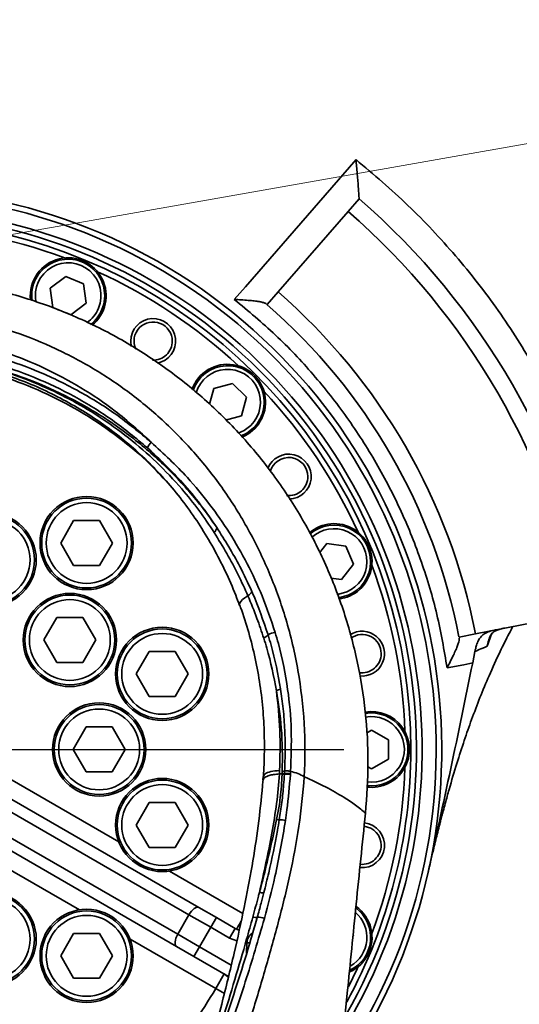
# Model space of a CAD drawing. Header units: millimetres. Extents: x -8713 to 3261, y -18743 to -8704.
# Tile 76 of 133: x -4040 to -3951, y -11434 to -11258. Entities that reach past the tile are written whole.
import ezdxf

# ---------------------------------------------------------------- set-up
doc = ezdxf.new("R2010")
doc.units = ezdxf.units.MM
doc.header["$LTSCALE"] = 10
doc.header["$PDSIZE"] = -1
doc.linetypes.add('CENTER', pattern=[50.8, 31.75, -6.35, 6.35, -6.35])
doc.layers.get('Defpoints').update_dxf_attribs({"true_color": 0x5e5e5e})
doc.layers.add('2细线层', color=4, linetype='Continuous', lineweight=13)
doc.layers.add('中心线层', color=1, linetype='CENTER')
doc.layers.add('细实线层', color=7, linetype='Continuous')
doc.dimstyles.new('ISO-25', dxfattribs={"dimscale": 20, "dimtxt": 4, "dimasz": 3.05, "dimexe": 3, "dimexo": 0.625, "dimtad": 1, "dimdec": 0, "dimtxsty": 'Standard', "dimcen": 2.5, "dimclrd": 1, "dimclre": 1, "dimclrt": 4, "dimadec": 1, "dimazin": 2, "dimtfac": 1, "dimtdec": 0, "dimtmove": 0, "dimatfit": 0, "dimfxl": 1, "dimarcsym": 0})

# ---------------------------------------------------------------- blocks, each defined once
blk = doc.blocks.new('*U221')
at = {"color": 0, "linetype": 'CENTER', "transparency": 16777216}
for p, q in [((0, 3.6), (0, 18.12)), ((-80.66, 0), (-3.6, 0)), ((3.6, 0), (82.56, 0)), ((0, -18.12), (0, -3.6))]:
    blk.add_line(p, q, dxfattribs=at)
at = {"color": 0, "linetype": 'Continuous', "transparency": 16777216}
for p, q in [((0, -1.8), (0, 1.8)), ((-1.8, 0), (1.8, 0))]:
    blk.add_line(p, q, dxfattribs=at)
blk = doc.blocks.new('*D240')
at = {"color": 1, "lineweight": -2, "transparency": 16777216}
for p, q in [((-4424.41, -11055.36), (-4424.41, -10813.86)), ((-3974.7, -11116.36), (-4484.41, -11116.36)), ((-4424.41, -11218.36), (-4424.41, -11116.36)), ((-4064.2, -11218.36), (-4484.41, -11218.36)), ((-4424.41, -11279.36), (-4424.41, -11340.36))]:
    blk.add_line(p, q, dxfattribs=at)
at = {"color": 1, "lineweight": 20, "transparency": 16777216}
for points in [[(-4434.57, -11055.36), (-4414.24, -11055.36), (-4424.41, -11116.36)], [(-4434.57, -11279.36), (-4414.24, -11279.36), (-4424.41, -11218.36)]]:
    blk.add_solid(points, dxfattribs=at)
at = {"layer": 'Defpoints', "color": 0, "lineweight": 20, "transparency": 16777216}
for p in [(-4424.41, -11116.36), (-3962.2, -11116.36), (-4051.7, -11218.36)]:
    blk.add_point(p, dxfattribs=at)
at = {"color": 4, "transparency": 16777216, "insert": (-4477.35, -10904.11), "char_height": 80, "attachment_point": 5, "rotation": 90}
blk.add_mtext('{\\fSimHei|b0|i0|c134|p49;102}', dxfattribs=at)
blk = doc.blocks.new('*D241')
at = {"color": 1, "lineweight": -2, "transparency": 16777216}
for p, q in [((-4065.11, -11263.62), (-4065.11, -10988.49)), ((-3154.11, -11150.51), (-3154.11, -10988.49)), ((-4004.11, -11048.49), (-3215.11, -11048.49))]:
    blk.add_line(p, q, dxfattribs=at)
at = {"color": 1, "lineweight": 20, "transparency": 16777216}
for points in [[(-4004.11, -11038.33), (-4004.11, -11058.66), (-4065.11, -11048.49)], [(-3215.11, -11038.33), (-3215.11, -11058.66), (-3154.11, -11048.49)]]:
    blk.add_solid(points, dxfattribs=at)
at = {"layer": 'Defpoints', "color": 0, "lineweight": 20, "transparency": 16777216}
for p in [(-3154.11, -11048.49), (-3154.11, -11163.01), (-4065.11, -11276.12)]:
    blk.add_point(p, dxfattribs=at)
at = {"color": 4, "transparency": 16777216, "insert": (-3609.61, -10995.99), "char_height": 80, "attachment_point": 5}
blk.add_mtext('{\\fSimHei|b0|i0|c134|p49;911}', dxfattribs=at)
blk = doc.blocks.new('*D246')
at = {"color": 1, "lineweight": -2, "transparency": 16777216}
for p, q in [((-4077.61, -10461.64), (-6177.95, -10461.64)), ((-6117.95, -12597.36), (-6117.95, -10522.64)), ((-4037.61, -12658.36), (-6177.95, -12658.36))]:
    blk.add_line(p, q, dxfattribs=at)
at = {"color": 1, "lineweight": 20, "transparency": 16777216}
for points in [[(-6128.12, -10522.64), (-6107.78, -10522.64), (-6117.95, -10461.64)], [(-6128.12, -12597.36), (-6107.78, -12597.36), (-6117.95, -12658.36)]]:
    blk.add_solid(points, dxfattribs=at)
at = {"layer": 'Defpoints', "color": 0, "lineweight": 20, "transparency": 16777216}
for p in [(-6117.95, -10461.64), (-4065.11, -10461.64), (-4025.11, -12658.36)]:
    blk.add_point(p, dxfattribs=at)
at = {"color": 4, "transparency": 16777216, "insert": (-6170.45, -11560), "char_height": 80, "attachment_point": 5, "rotation": 90}
blk.add_mtext('{\\fSimHei|b0|i0|c134|p49;2197}', dxfattribs=at)
blk = doc.blocks.new('*D248')
at = {"layer": 'Defpoints', "color": 0, "lineweight": 20, "transparency": 16777216}
for p in [(-4093.15, -11218.36), (-3002.37, -11218.36), (-3897.69, -11358.84), (-3704.6, -11510.99), (-3739.5, -12256)]:
    blk.add_point(p, dxfattribs=at)
at = {"layer": '中心线层', "color": 1, "lineweight": -2, "transparency": 16777216}
blk.add_arc((-3922.46, -11218.36), 364.82, 289.5913, 350.4087, dxfattribs=at)
at = {"layer": '中心线层', "color": 1, "lineweight": 20, "transparency": 16777216}
for points in [[(-3572.87, -11278.3), (-3552.61, -11280), (-3557.64, -11218.36)], [(-3797.53, -11571.89), (-3802.73, -11552.23), (-3859.11, -11577.64)]]:
    blk.add_solid(points, dxfattribs=at)
at = {"layer": '中心线层', "color": 4, "lineweight": 20, "transparency": 16777216, "insert": (-3683.55, -11418.83), "char_height": 80, "attachment_point": 5, "rotation": 50}
blk.add_mtext('80°', dxfattribs=at)
blk = doc.blocks.new('*D249')
at = {"layer": 'Defpoints', "color": 0, "linetype": 'ByBlock', "lineweight": 20, "transparency": 16777216}
for p in [(-4065.11, -11300.72), (-4065.11, -12080.72), (-4065.11, -12168.36), (-3637, -12296.53), (-3798.33, -12901.32)]:
    blk.add_point(p, dxfattribs=at)
at = {"layer": '中心线层', "color": 1, "linetype": 'ByBlock', "lineweight": -2, "transparency": 16777216}
blk.add_arc((-4065.11, -12168.36), 446.88, 297.8271, 82.1729, dxfattribs=at)
at = {"layer": '中心线层', "color": 1, "linetype": 'ByBlock', "lineweight": 20, "transparency": 16777216}
for points in [[(-4004.94, -11735.79), (-4003.55, -11715.51), (-4065.11, -11721.49)], [(-3852.38, -12572.86), (-3860.62, -12554.27), (-3912.27, -12588.29)]]:
    blk.add_solid(points, dxfattribs=at)
at = {"layer": '中心线层', "color": 4, "linetype": 'ByBlock', "lineweight": 20, "transparency": 16777216, "insert": (-3572.87, -12081.57), "char_height": 80, "attachment_point": 5, "rotation": 280}
blk.add_mtext('160°', dxfattribs=at)
blk = doc.blocks.new('10')
at = {"color": 4}
for centre, radius, start, end in [((0, 0), 1706.72, 290, 188), ((-772.41, -108.56), 926.72, 28.56954, 67.43046)]:
    blk.add_arc(centre, radius, start, end, dxfattribs=at)

msp = doc.modelspace()

# ---------------------------------------------------------------- linework, layer by layer
at = {"layer": '中心线层', "color": 2, "linetype": 'CENTER', "lineweight": 20}
msp.add_line((-4065.11, -11300.72), (-3897.69, -11271.2), dxfattribs=at)
at = {"layer": '细实线层', "linetype": 'Continuous', "lineweight": 35}
for p, q in [((-4000.07, -11305.93), (-3980.37, -11283.27)), ((-3981.79, -11292.51), (-3979.82, -11290.25)), ((-3994.25, -11306.85), (-3981.79, -11292.51)), ((-4034.82, -11306.2), (-4032.07, -11304.09)), ((-4032.07, -11304.09), (-4028.87, -11305.41)), ((-4034.37, -11309.63), (-4034.82, -11306.2)), ((-4028.87, -11305.41), (-4028.42, -11308.85)), ((-4002.04, -11308.19), (-4000.07, -11305.93)), ((-3996.22, -11309.12), (-3994.25, -11306.85)), ((-4031.17, -11310.96), (-4034.37, -11309.63)), ((-4028.42, -11308.85), (-4031.17, -11310.96)), ((-4020.49, -11315.61), (-4020.38, -11316.56)), ((-4005.68, -11324.04), (-4002.34, -11323.14)), ((-4002.34, -11323.14), (-3999.89, -11325.59)), ((-4006.44, -11326.86), (-4005.68, -11324.04)), ((-3999.89, -11325.59), (-4000.78, -11328.94)), ((-4000.78, -11328.94), (-4003.61, -11329.7)), ((-4032.96, -11351.59), (-4030.65, -11347.59)), ((-4030.65, -11347.59), (-4026.03, -11347.59)), ((-4026.03, -11347.59), (-4023.72, -11351.59)), ((-4030.65, -11355.59), (-4032.96, -11351.59)), ((-4023.72, -11351.59), (-4026.03, -11355.59)), ((-3986.87, -11353.34), (-3985.59, -11351.68)), ((-3985.59, -11351.68), (-3982.16, -11352.13)), ((-3982.16, -11352.13), (-3980.83, -11355.33)), ((-3980.83, -11355.33), (-3982.94, -11358.08)), ((-4026.03, -11355.59), (-4030.65, -11355.59)), ((-3982.94, -11358.08), (-3984.87, -11357.82)), ((-3940.44, -11364.13), (-3959.09, -11367.76)), ((-4035.95, -11368.86), (-4033.64, -11364.86)), ((-4033.64, -11364.86), (-4029.02, -11364.86)), ((-4029.02, -11364.86), (-4026.71, -11368.86)), ((-3959.09, -11367.76), (-3962.03, -11368.33)), ((-3956.18, -11367.64), (-3957, -11369.97)), ((-4033.64, -11372.86), (-4035.95, -11368.86)), ((-4026.71, -11368.86), (-4029.02, -11372.86)), ((-3956.55, -11368.41), (-3956.45, -11368.2)), ((-4019.5, -11374.9), (-4017.19, -11370.9)), ((-4017.19, -11370.9), (-4012.57, -11370.9)), ((-4012.57, -11370.9), (-4010.26, -11374.9)), ((-3959.19, -11370.92), (-3959.6, -11372.95)), ((-4029.02, -11372.86), (-4033.64, -11372.86)), ((-3959.6, -11372.95), (-3961.2, -11373.26)), ((-3961.2, -11373.26), (-3964.15, -11373.83)), ((-4017.19, -11378.9), (-4019.5, -11374.9)), ((-4010.26, -11374.9), (-4012.57, -11378.9)), ((-4012.57, -11378.9), (-4017.19, -11378.9)), ((-4030.72, -11388.36), (-4028.42, -11384.36)), ((-4028.42, -11384.36), (-4023.8, -11384.36)), ((-4023.8, -11384.36), (-4021.49, -11388.36)), ((-3978.52, -11385.43), (-3977.61, -11384.9)), ((-3977.61, -11384.9), (-3974.61, -11386.63)), ((-3974.61, -11386.63), (-3974.61, -11390.09)), ((-4028.42, -11392.36), (-4030.72, -11388.36)), ((-4021.49, -11388.36), (-4023.8, -11392.36)), ((-3974.61, -11390.09), (-3977.61, -11391.83)), ((-4046.14, -11391.23), (-4022.62, -11404.81)), ((-3993.5, -11392.26), (-3993.09, -11392.2)), ((-3993.09, -11392.2), (-3993.11, -11392.65)), ((-3992.02, -11392.26), (-3992.05, -11392.71)), ((-3977.61, -11391.83), (-3978.27, -11391.44)), ((-4047.64, -11393.83), (-4008.34, -11416.52)), ((-4023.8, -11392.36), (-4028.42, -11392.36)), ((-3996.89, -11393.17), (-3996.94, -11393.8)), ((-3994.02, -11392.73), (-3993.51, -11392.69)), ((-3993.51, -11392.69), (-3993.11, -11392.65)), ((-3993.11, -11392.65), (-3993.12, -11392.76)), ((-3992.05, -11392.71), (-3992.06, -11392.82)), ((-3989.61, -11393.21), (-3989.61, -11393.21)), ((-4010.11, -11417.8), (-4049.41, -11395.11)), ((-3977.61, -11394.86), (-3978.46, -11394.81)), ((-4051.41, -11398.58), (-4012.11, -11421.27)), ((-4019.5, -11401.82), (-4017.19, -11397.82)), ((-4017.19, -11397.82), (-4012.57, -11397.82)), ((-4012.57, -11397.82), (-4010.26, -11401.82)), ((-4012.34, -11423.45), (-4051.64, -11400.76)), ((-4017.19, -11405.82), (-4019.5, -11401.82)), ((-4010.26, -11401.82), (-4012.57, -11405.82)), ((-4029.62, -11416.93), (-4053.14, -11403.36)), ((-4012.57, -11405.82), (-4017.19, -11405.82)), ((-4013.59, -11410.02), (-4000.52, -11417.57)), ((-4008.34, -11416.52), (-4005.24, -11418.31)), ((-4012.11, -11421.27), (-4010.11, -11417.8)), ((-4006.24, -11420.04), (-4010.11, -11417.8)), ((-4006.24, -11420.04), (-4005.24, -11418.31)), ((-4005.24, -11418.31), (-4001.87, -11420.25)), ((-3997.96, -11418.27), (-3998.16, -11418.95)), ((-4006.24, -11420.04), (-4008.24, -11423.5)), ((-4002.87, -11421.98), (-4006.24, -11420.04)), ((-4002.87, -11421.98), (-4001.87, -11420.25)), ((-4032.96, -11425.13), (-4030.65, -11421.13)), ((-4030.65, -11421.13), (-4026.03, -11421.13)), ((-4026.03, -11421.13), (-4023.72, -11425.13)), ((-4012.11, -11421.27), (-4008.24, -11423.5)), ((-4001.6, -11422.46), (-4002.87, -11421.98)), ((-3980.83, -11421.4), (-3980.9, -11421.57)), ((-4005.33, -11430.96), (-4020.59, -11422.15)), ((-4009.24, -11425.24), (-4012.34, -11423.45)), ((-4008.24, -11423.5), (-4009.24, -11425.24)), ((-4008.24, -11423.5), (-4002.59, -11426.76)), ((-3999.88, -11424.68), (-3999.8, -11422.81)), ((-3999.8, -11422.81), (-3999.28, -11422.83)), ((-4030.65, -11429.13), (-4032.96, -11425.13)), ((-4023.72, -11425.13), (-4026.03, -11429.13)), ((-4003.08, -11428.79), (-4009.24, -11425.24)), ((-4026.03, -11429.13), (-4030.65, -11429.13)), ((-4003.83, -11428.36), (-4005.33, -11430.96)), ((-4005.33, -11430.96), (-4003.79, -11431.83)), ((-3982.77, -11440.52), (-3981.92, -11431.77))]:
    msp.add_line(p, q, dxfattribs=at)
at = {"layer": '细实线层', "linetype": 'Continuous', "lineweight": 35, "flags": 128}
for points in [[(-4001.35, -11332.03), (-4000.26, -11331.53), (-3999.1, -11330.63)], [(-3998.64, -11331.09), (-3999.82, -11332.02), (-4000.8, -11332.52)], [(-3983.78, -11360.71), (-3983.44, -11360.67), (-3982.03, -11360.28)], [(-4001.08, -11362.62), (-4001.1, -11362.53), (-4001.05, -11362.28), (-4000.87, -11361.99), (-4000.57, -11361.67), (-4000.15, -11361.33), (-3999.62, -11360.98)], [(-3981.78, -11360.88), (-3983.23, -11361.29), (-3983.54, -11361.34)], [(-4010.11, -11417.8), (-4009.9, -11417.47), (-4009.67, -11417.17), (-4009.43, -11416.92), (-4009.18, -11416.71), (-4008.94, -11416.56), (-4008.71, -11416.48), (-4008.51, -11416.46), (-4008.34, -11416.52)], [(-4012.11, -11421.27), (-4012.29, -11421.61), (-4012.44, -11421.96), (-4012.54, -11422.31), (-4012.59, -11422.62), (-4012.6, -11422.91), (-4012.56, -11423.14), (-4012.47, -11423.33), (-4012.34, -11423.45)], [(-3980, -11427.08), (-3980.16, -11427.44), (-3981.72, -11430.65)], [(-4003.83, -11428.36), (-4003.43, -11428.66), (-4003.13, -11429)]]:
    msp.add_lwpolyline(points, dxfattribs=at)
at = {"layer": '细实线层', "linetype": 'Continuous', "lineweight": 35}
for centre, radius in [((-4028.34, -11351.59), 8.3), ((-4028.34, -11351.59), 8), ((-4028.34, -11351.59), 7.2), ((-4045.61, -11354.59), 8.3), ((-4045.61, -11354.59), 8), ((-4045.61, -11354.59), 7.2), ((-4031.33, -11368.86), 8.3), ((-4031.33, -11368.86), 8), ((-4031.33, -11368.86), 7.2), ((-4014.88, -11374.9), 8.3), ((-4014.88, -11374.9), 8), ((-4014.88, -11374.9), 7.2), ((-4026.11, -11388.36), 8.3), ((-4026.11, -11388.36), 8), ((-4026.11, -11388.36), 7.2), ((-4014.88, -11401.82), 8.3), ((-4014.88, -11401.82), 8), ((-4014.88, -11401.82), 7.2), ((-4045.61, -11422.14), 8.3), ((-4045.61, -11422.14), 8), ((-4045.61, -11422.14), 7.2), ((-4028.34, -11425.13), 8.3), ((-4028.34, -11425.13), 8), ((-4028.34, -11425.13), 7.2)]:
    msp.add_circle(centre, radius, dxfattribs=at)
for centre, radius, start, end in [((-4065.11, -11388.36), 100, 325.0709, 214.9977), ((-4065.11, -11388.36), 99, 325.9888, 213.8986), ((-4065.11, -11388.36), 130, 11, 49), ((-4065.11, -11388.36), 96.5, 329.0153, 210.9889), ((-4065.11, -11388.36), 95.5, 330.2852, 209.7729), ((-4065.11, -11388.36), 94.5, 0, 208.3555), ((-4065.11, -11388.36), 127, 11, 49), ((-4065.11, -11388.36), 93.5, 69.4589, 88.0411), ((-4031.62, -11307.52), 6.75, 103.4887, 186.3432), ((-4031.62, -11307.52), 6.5, 337.5, 187.8974), ((-4031.62, -11307.52), 6.75, 308.7902, 103.4887), ((-4031.62, -11307.52), 5.85, 337.5, 191.4275), ((-4065.11, -11388.36), 93.5, 46.9589, 65.5411), ((-4065.11, -11388.36), 108, 11, 49), ((-4031.62, -11307.52), 5.85, 304.765, 337.5), ((-4065.11, -11388.36), 105, 11, 49), ((-4031.62, -11307.52), 6.5, 307.6477, 337.5), ((-4016.49, -11315.61), 4, 280.203, 180), ((-4016.49, -11315.61), 3.4, 0, 204.759), ((-4016.49, -11315.61), 3.4, 267.9624, 0), ((-4003.23, -11326.49), 6.75, 80.9887, 160.5396), ((-4003.23, -11326.49), 6.5, 315, 161.5176), ((-4003.23, -11326.49), 6.75, 292.4482, 80.9887), ((-4003.23, -11326.49), 5.85, 315, 163.6467), ((-4065.11, -11388.36), 93.5, 24.4589, 43.0411), ((-4015.05, -11335.6), 2.65, 132.1613, 158.4192), ((-3992.35, -11339.75), 4, 270.978, 158.9207), ((-3992.35, -11339.75), 3.4, 0, 164.9729), ((-3992.35, -11339.75), 3.4, 263.6327, 0), ((-3984.27, -11354.88), 6.75, 58.4887, 131.2011), ((-3984.27, -11354.88), 6.5, 292.5, 131.4616), ((-4006.67, -11348.62), 1.52, 314.0949, 352.6562), ((-3984.27, -11354.88), 5.85, 292.5, 133.2937), ((-3984.27, -11354.88), 6.75, 276.9152, 58.4887), ((-4065.11, -11388.36), 93.5, 1.9589, 20.5411), ((-4001.31, -11358.74), 2.81, 307.1073, 328.3314), ((-3994.36, -11370.62), 3.15, 97.7288, 121.9657), ((-3979.29, -11371.29), 4, 263.0677, 122.9066), ((-3998.86, -11365.03), 4.07, 300.5601, 314.1692), ((-3979.29, -11371.29), 3.4, 0, 126.2909), ((-3979.29, -11371.29), 3.4, 260.2505, 0), ((-3996.39, -11372.63), 5.58, 289.4108, 297.7839), ((-3977.61, -11388.36), 6.75, 35.9887, 99.6035), ((-3977.61, -11388.36), 6.5, 270, 99.8741), ((-3977.61, -11388.36), 5.85, 262.0372, 100.6943), ((-3977.61, -11388.36), 6.75, 262.7582, 35.9887), ((-4065.11, -11388.36), 94.5, 331.536, 0), ((-4065.11, -11388.36), 93.5, 339.4589, 358.0411), ((-3994.28, -11386.18), 6.68, 276.5421, 279.9885), ((-3992.79, -11395.97), 3.23, 76.931, 95.9247), ((-3993.84, -11393.56), 7.33, 264.826, 268.5366), ((-3993.83, -11403.92), 3.04, 72.8245, 93.7898), ((-3979.29, -11405.43), 4, 264.3172, 83.9942), ((-3979.29, -11405.43), 3.4, 0, 83.9181), ((-3979.29, -11405.43), 3.4, 264.3924, 0), ((-3996.98, -11409.52), 4.36, 262.0606, 272.5438), ((-3984.27, -11421.85), 6.5, 295.7213, 52.9315), ((-3984.27, -11421.85), 6.75, 13.4887, 54.6743), ((-3998.23, -11414.89), 3.39, 261.1487, 274.5807), ((-3997.67, -11420.69), 2.44, 65.8651, 96.7104), ((-3984.27, -11421.85), 5.85, 299.5644, 49.6228), ((-3984.27, -11421.85), 6.75, 294.4043, 13.4887)]:
    msp.add_arc(centre, radius, start, end, dxfattribs=at)
for points, knots in [([(-3980.37, -11283.27), (-3980.3, -11284.1), (-3980.16, -11285.76), (-3979.99, -11287.85), (-3979.89, -11289.24), (-3979.84, -11289.94), (-3979.82, -11290.24), (-3979.82, -11290.25), (-3979.82, -11290.25)], [0, 0, 0, 0, 0.25093, 0.499983, 0.629293, 0.74953, 0.874251, 1, 1, 1, 1]), ([(-3980.37, -11283.27), (-3977.23, -11285.94), (-3970.95, -11291.27), (-3962.53, -11300.34), (-3954.85, -11310.04), (-3950.53, -11317.05), (-3948.37, -11320.56)], [0, 0, 0, 0, 0.2500638, 0.4999993, 0.7499608, 1, 1, 1, 1]), ([(-3978.69, -11399.74), (-3978.47, -11396.72), (-3978.04, -11390.7), (-3978.58, -11381.63), (-3980, -11372.68), (-3982.36, -11363.92), (-3985.61, -11355.46), (-3989.74, -11347.37), (-3994.68, -11339.76), (-4000.39, -11332.7), (-4006.82, -11326.26), (-4013.89, -11320.53), (-4021.52, -11315.56), (-4029.64, -11311.42), (-4038.15, -11308.14), (-4046.37, -11305.94), (-4054.15, -11304.59), (-4058.99, -11304.26), (-4061.41, -11304.1)], [0, 0, 0, 0, 0.064125, 0.12825, 0.192375, 0.2565, 0.320625, 0.384749, 0.448874, 0.512999, 0.577123, 0.641248, 0.705372, 0.769496, 0.83362, 0.897744, 0.948872, 1, 1, 1, 1]), ([(-4002.04, -11308.19), (-4001.64, -11308.22), (-4000.81, -11308.27), (-3999.61, -11308.35), (-3998.52, -11308.45), (-3997.64, -11308.57), (-3997.07, -11308.7), (-3996.74, -11308.8), (-3996.48, -11308.9), (-3996.39, -11308.97), (-3996.33, -11309.02)], [0, 0, 0, 0, 0.16653, 0.347108, 0.500382, 0.631006, 0.750022, 0.812086, 0.874905, 1, 1, 1, 1]), ([(-3964.15, -11373.83), (-3964.69, -11370.64), (-3965.79, -11364.26), (-3968.59, -11354.94), (-3972.18, -11345.92), (-3976.64, -11337.29), (-3981.89, -11329.11), (-3987.9, -11321.48), (-3994.58, -11314.4), (-3999.55, -11310.27), (-4002.04, -11308.19)], [0, 0, 0, 0, 0.125004, 0.249999, 0.375081, 0.499999, 0.624984, 0.75, 0.874961, 1, 1, 1, 1]), ([(-4140.6, -11393.21), (-4140.6, -11393.21), (-4140.74, -11390.76), (-4140.81, -11385.85), (-4140.2, -11377.89), (-4138.66, -11369.4), (-4136, -11360.54), (-4132.35, -11352), (-4127.67, -11343.91), (-4122.05, -11336.4), (-4115.67, -11329.72), (-4108.64, -11323.99), (-4101.12, -11319.2), (-4093.25, -11315.41), (-4085.16, -11312.65), (-4077.02, -11310.84), (-4070.22, -11310.11), (-4063.49, -11309.96), (-4056.84, -11310.35), (-4048.87, -11311.69), (-4041.13, -11313.87), (-4033.73, -11316.87), (-4026.74, -11320.6), (-4020.14, -11325.08), (-4014.05, -11330.26), (-4008.5, -11336.07), (-4003.51, -11342.52), (-3999.18, -11349.58), (-3995.56, -11357.16), (-3992.61, -11365.41), (-3990.53, -11374.3), (-3989.43, -11383.72), (-3989.43, -11390.06), (-3989.61, -11393.21), (-3989.61, -11393.21)], [0, 0, 0, 0, 0, 0.029714, 0.059427, 0.096609, 0.133902, 0.171076, 0.208437, 0.245924, 0.283267, 0.318283, 0.353422, 0.388427, 0.420905, 0.453493, 0.485969, 0.50075, 0.53218, 0.563712, 0.595144, 0.62623, 0.657411, 0.688503, 0.720357, 0.752304, 0.784168, 0.817819, 0.851564, 0.885224, 0.923442, 0.961782, 1, 1, 1, 1, 1]), ([(-4016.83, -11333.64), (-4018.93, -11331.73), (-4022.83, -11328.17), (-4029.3, -11323.83), (-4035.82, -11320.32), (-4042.73, -11317.52), (-4049.95, -11315.48), (-4057.39, -11314.23), (-4063.59, -11313.87), (-4069.87, -11314.01), (-4076.22, -11314.69), (-4083.83, -11316.38), (-4091.37, -11318.96), (-4098.72, -11322.51), (-4105.74, -11327), (-4110.51, -11330.88), (-4112.94, -11333.21), (-4113.39, -11333.64)], [0, 0, 0, 0, 0.080479, 0.149719, 0.219161, 0.288387, 0.35829, 0.428417, 0.498315, 0.53118, 0.603413, 0.675897, 0.748137, 0.826132, 0.90443, 0.98245, 1, 1, 1, 1]), ([(-4113.39, -11333.64), (-4111.11, -11331.78), (-4106.57, -11328.05), (-4099.22, -11323.69), (-4091.75, -11320.29), (-4084.25, -11317.82), (-4076.49, -11316.15), (-4068.54, -11315.35), (-4060.52, -11315.41), (-4052.54, -11316.34), (-4044.72, -11318.16), (-4037.16, -11320.81), (-4029.91, -11324.29), (-4023.04, -11328.51), (-4018.9, -11331.93), (-4016.83, -11333.64)], [0, 0, 0, 0, 0.084366, 0.168727, 0.243145, 0.317791, 0.392202, 0.467604, 0.543252, 0.618654, 0.694281, 0.770155, 0.84579, 0.922893, 1, 1, 1, 1]), ([(-4017.51, -11334.63), (-4019.55, -11332.94), (-4023.64, -11329.57), (-4030.41, -11325.4), (-4037.56, -11321.98), (-4045.02, -11319.37), (-4052.72, -11317.57), (-4060.58, -11316.65), (-4068.49, -11316.59), (-4076.33, -11317.38), (-4083.98, -11319.03), (-4091.36, -11321.46), (-4098.73, -11324.82), (-4105.98, -11329.11), (-4110.46, -11332.79), (-4112.7, -11334.63)], [0, 0, 0, 0, 0.0771309, 0.154258, 0.229888, 0.3057566, 0.381378, 0.4567595, 0.5323877, 0.6077692, 0.6821726, 0.7568118, 0.8312229, 0.9156087, 1, 1, 1, 1]), ([(-4055.7, -11318.22), (-4055.53, -11318.24), (-4055.35, -11318.27), (-4053.77, -11318.48), (-4050.22, -11319.06), (-4044.64, -11320.39), (-4038.04, -11322.59), (-4031.26, -11325.63), (-4024.36, -11329.66), (-4017.93, -11334.48), (-4012.06, -11340.02), (-4007.9, -11344.91), (-4005.77, -11347.95), (-4005.16, -11348.82)], [0, 0, 0, 0, 0.0082297, 0.0086021, 0.0772498, 0.1817342, 0.2862208, 0.4153607, 0.5445074, 0.6784022, 0.8127443, 0.9466663, 1, 1, 1, 1]), ([(-4005.61, -11349.71), (-4006.51, -11348.38), (-4008.3, -11345.7), (-4011.71, -11341.49), (-4015.83, -11337.12), (-4020.81, -11332.78), (-4026.04, -11329.02), (-4031.44, -11325.85), (-4037.17, -11323.12), (-4042.52, -11321.14), (-4046.86, -11319.92), (-4049.52, -11319.29), (-4051.23, -11318.94), (-4052.37, -11318.73), (-4053.17, -11318.6), (-4053.74, -11318.5), (-4054.17, -11318.44), (-4054.49, -11318.39), (-4054.74, -11318.35), (-4054.93, -11318.32), (-4055.09, -11318.3), (-4055.21, -11318.29), (-4055.3, -11318.27), (-4055.38, -11318.26), (-4055.43, -11318.26), (-4055.54, -11318.24), (-4055.62, -11318.23), (-4055.7, -11318.22)], [0, 0, 0, 0, 0.0807333, 0.1614649, 0.2701493, 0.3790766, 0.4877452, 0.5865463, 0.6853462, 0.7972844, 0.8632657, 0.9036499, 0.9297923, 0.9474451, 0.9598956, 0.9689378, 0.9756659, 0.9807784, 0.9847179, 0.9877881, 0.9902025, 0.9921145, 0.9936373, 0.9948556, 0.9958339, 0.9963435, 1, 1, 1, 1]), ([(-4014.29, -11340.45), (-4015.41, -11339.26), (-4018.22, -11336.26), (-4023.36, -11332.12), (-4029.55, -11327.99), (-4036.16, -11324.56), (-4043.1, -11321.85), (-4050.53, -11319.78), (-4055.7, -11319.1), (-4058.41, -11318.75)], [0, 0, 0, 0, 0.0973201, 0.2453605, 0.3929255, 0.5407239, 0.6890486, 0.8373908, 1, 1, 1, 1]), ([(-4043.01, -11321.52), (-4041.59, -11322.03), (-4038.71, -11323.06), (-4034.54, -11324.96), (-4030.49, -11327.12), (-4026.63, -11329.53), (-4022.98, -11332.17), (-4019.57, -11335.01), (-4016.4, -11338.06), (-4013.42, -11341.33), (-4010.64, -11344.82), (-4008.07, -11348.54), (-4005.71, -11352.46), (-4003.61, -11356.59), (-4002.08, -11359.99), (-4001.36, -11362.05), (-4001.15, -11362.64)], [0, 0, 0, 0, 0.0732, 0.148215, 0.222829, 0.296885, 0.370263, 0.442891, 0.514879, 0.587177, 0.661159, 0.736276, 0.812547, 0.889936, 0.968358, 1, 1, 1, 1]), ([(-4016.83, -11333.64), (-4014.62, -11335.68), (-4010.9, -11339.13), (-4006.38, -11344.65), (-4002.81, -11349.77), (-3999.69, -11355.23), (-3996.91, -11361.15), (-3995.51, -11365.32), (-3994.78, -11367.5)], [0, 0, 0, 0, 0.218314, 0.369174, 0.520038, 0.675301, 0.830568, 1, 1, 1, 1]), ([(-4005.16, -11348.82), (-4006.11, -11347.45), (-4008, -11344.71), (-4012, -11339.85), (-4015.36, -11336.66), (-4017.51, -11334.63)], [0, 0, 0, 0, 0.265194, 0.531645, 1, 1, 1, 1]), ([(-3999.62, -11360.98), (-4000.18, -11359.74), (-4001.91, -11355.87), (-4004.11, -11352.2), (-4005.61, -11349.71)], [0, 0, 0, 0, 0.320782, 1, 1, 1, 1]), ([(-4005.16, -11348.82), (-4003.73, -11351.09), (-4001.42, -11354.78), (-3999.61, -11358.72), (-3998.93, -11360.22)], [0, 0, 0, 0, 0.6179803, 1, 1, 1, 1]), ([(-3998.93, -11360.22), (-3998.88, -11360.31), (-3997.78, -11362.84), (-3996.88, -11365.44), (-3996.02, -11367.95)], [0, 0, 0, 0, 0.036968, 1, 1, 1, 1]), ([(-3996.79, -11368.54), (-3997.18, -11367.36), (-3998.03, -11364.81), (-3999.06, -11362.32), (-3999.62, -11360.98)], [0, 0, 0, 0, 0.461875, 1, 1, 1, 1]), ([(-4001.09, -11362.63), (-4001.03, -11362.77), (-4000.39, -11364.38), (-3999.44, -11367.56), (-3998.26, -11372.15), (-3997.42, -11376.85), (-3996.87, -11381.56), (-3996.66, -11386.3), (-3996.69, -11390.16), (-3996.82, -11392.47), (-3996.86, -11393.19)], [0, 0, 0, 0, 0.014821, 0.166223, 0.318623, 0.472081, 0.626279, 0.776785, 0.930858, 1, 1, 1, 1]), ([(-3994.78, -11367.5), (-3994.58, -11368.17), (-3993.6, -11371.5), (-3992.46, -11377.31), (-3991.75, -11384.94), (-3991.93, -11389.81), (-3992.02, -11392.26)], [0, 0, 0, 0, 0.08272, 0.414185, 0.70566, 1, 1, 1, 1]), ([(-3967.59, -11410.51), (-3967.41, -11409.72), (-3967.08, -11408.29), (-3966.61, -11406.29), (-3966.2, -11404.62), (-3965.9, -11403.39), (-3965.65, -11402.43), (-3965.48, -11401.74), (-3965.28, -11400.98), (-3965.08, -11400.21), (-3964.81, -11399.18), (-3964.39, -11397.6), (-3963.59, -11394.74), (-3962.46, -11390.93), (-3961.15, -11386.88), (-3959.78, -11382.97), (-3958.32, -11379.12), (-3956.63, -11375.06), (-3954.89, -11371.26), (-3953.46, -11368.34), (-3952.66, -11366.87), (-3952.44, -11366.46)], [0, 0, 0, 0, 0.099672, 0.18064, 0.230856, 0.269323, 0.286275, 0.300193, 0.312038, 0.328577, 0.34516, 0.371338, 0.41874, 0.507379, 0.588774, 0.662575, 0.740927, 0.818967, 0.907108, 0.973864, 1, 1, 1, 1]), ([(-3959.19, -11370.92), (-3959.15, -11370.73), (-3959.08, -11370.41), (-3958.94, -11369.8), (-3958.69, -11369.12), (-3958.35, -11368.55), (-3958.03, -11368.19), (-3957.65, -11367.84), (-3957.01, -11367.46), (-3956.19, -11367.19), (-3955.59, -11367.08), (-3955.34, -11367.03)], [0, 0, 0, 0, 0.075429, 0.125687, 0.250126, 0.373591, 0.436238, 0.500018, 0.650663, 0.852934, 1, 1, 1, 1]), ([(-3957, -11369.97), (-3956.94, -11369.7), (-3956.83, -11369.17), (-3956.63, -11368.46), (-3956.29, -11367.82), (-3955.8, -11367.32), (-3955.12, -11367.06), (-3954.9, -11366.98)], [0, 0, 0, 0, 0.167739, 0.320644, 0.607893, 0.873671, 1, 1, 1, 1]), ([(-3954.9, -11366.98), (-3954.77, -11366.94), (-3954.48, -11366.86), (-3954.1, -11366.79), (-3953.9, -11366.75)], [0, 0, 0, 0, 0.458298, 1, 1, 1, 1]), ([(-3994.54, -11377.9), (-3995.03, -11375.35), (-3995.65, -11372.19), (-3996.6, -11369.13), (-3996.79, -11368.54)], [0, 0, 0, 0, 0.804784, 1, 1, 1, 1]), ([(-3996.02, -11367.95), (-3995.84, -11368.56), (-3994.87, -11371.72), (-3994.27, -11374.96), (-3993.79, -11377.57)], [0, 0, 0, 0, 0.194485, 1, 1, 1, 1]), ([(-3962.01, -11368.47), (-3962, -11368.51), (-3961.99, -11368.58), (-3961.99, -11368.79), (-3962.06, -11369.16), (-3962.24, -11369.71), (-3962.42, -11370.21), (-3962.66, -11370.79), (-3963.07, -11371.64), (-3963.59, -11372.72), (-3963.97, -11373.47), (-3964.15, -11373.83)], [0, 0, 0, 0, 0.070421, 0.124337, 0.249057, 0.368385, 0.432179, 0.499592, 0.649737, 0.833234, 1, 1, 1, 1]), ([(-3956.49, -11368.28), (-3956.56, -11368.48), (-3956.79, -11369.09), (-3956.92, -11369.62), (-3957, -11369.97)], [0, 0, 0, 0, 0.331839, 1, 1, 1, 1]), ([(-3959.18, -11370.92), (-3959.18, -11370.92), (-3959.19, -11370.92), (-3959.19, -11370.92), (-3959.19, -11370.92)], [0, 0, 0, 0, 0.50006, 1, 1, 1, 1]), ([(-3957, -11369.97), (-3957.53, -11370.19), (-3958.58, -11370.64), (-3958.98, -11370.82), (-3959.18, -11370.92)], [0, 0, 0, 0, 0.500056, 1, 1, 1, 1]), ([(-3967.59, -11410.51), (-3966.21, -11404.26), (-3963.44, -11391.76), (-3960.88, -11379.22), (-3959.6, -11372.95)], [0, 0, 0, 0, 0.499998, 1, 1, 1, 1]), ([(-3993.5, -11392.26), (-3993.48, -11389.68), (-3993.45, -11384.85), (-3994.19, -11380.1), (-3994.54, -11377.9)], [0, 0, 0, 0, 0.536333, 1, 1, 1, 1]), ([(-3994.54, -11377.9), (-3994.28, -11380.25), (-3993.77, -11384.98), (-3993.92, -11389.72), (-3993.99, -11392.1)], [0, 0, 0, 0, 0.498044, 1, 1, 1, 1]), ([(-3993.79, -11377.57), (-3993.63, -11378.75), (-3993.29, -11381.19), (-3993.03, -11384.86), (-3992.94, -11388.56), (-3993.04, -11390.99), (-3993.09, -11392.2)], [0, 0, 0, 0, 0.242679, 0.503961, 0.751685, 1, 1, 1, 1]), ([(-3996.85, -11393.17), (-3996.79, -11393.01), (-3996.67, -11392.67), (-3995.63, -11392.28), (-3994.54, -11392.16), (-3993.99, -11392.1)], [0, 0, 0, 0, 0.309976, 0.654988, 1, 1, 1, 1]), ([(-3993.99, -11392.1), (-3994, -11392.31), (-3994.01, -11392.52), (-3994.02, -11392.73), (-3994.02, -11392.73)], [0, 0, 0, 0, 0.999908, 1, 1, 1, 1]), ([(-3993.51, -11392.69), (-3993.51, -11392.69), (-3993.51, -11392.54), (-3993.5, -11392.4), (-3993.5, -11392.26)], [0, 0, 0, 0, 0.000135, 1, 1, 1, 1]), ([(-3992.02, -11392.26), (-3992.11, -11392.24), (-3992.31, -11392.2), (-3992.64, -11392.18), (-3992.9, -11392.18), (-3993.04, -11392.19), (-3993.09, -11392.2)], [0, 0, 0, 0, 0.284572, 0.569145, 0.853717, 1, 1, 1, 1]), ([(-3992.02, -11392.26), (-3991.57, -11392.38), (-3990.55, -11392.65), (-3989.95, -11393.01), (-3989.61, -11393.21)], [0, 0, 0, 0, 0.437005, 1, 1, 1, 1]), ([(-3989.61, -11393.21), (-3989.61, -11393.21), (-3989.8, -11396.18), (-3990.45, -11402.07), (-3992.07, -11410.73), (-3994.18, -11419.28), (-3996.59, -11427.79), (-3999.75, -11438.27), (-4003.45, -11450.87), (-4007.51, -11465.59), (-4011.57, -11481.64), (-4015.46, -11499.03), (-4019.13, -11517.75), (-4022.88, -11539.73), (-4026.46, -11564.99), (-4029.64, -11593.56), (-4032.06, -11622.24), (-4033.76, -11650.98), (-4034.81, -11679.78), (-4035.23, -11708.59), (-4035.06, -11737.42), (-4034.24, -11768.67), (-4032.6, -11802.31), (-4029.95, -11838.31), (-4026.69, -11871.12), (-4023.07, -11900.74), (-4019.29, -11927.18), (-4014.96, -11953.52), (-4010.39, -11977.87), (-4005.69, -12000.24), (-4000.98, -12020.66), (-3995.87, -12040.92), (-3990.33, -12061), (-3984.43, -12080.88), (-3979.13, -12098.05), (-3974.5, -12112.53), (-3970.8, -12124.46), (-3967.53, -12136.47), (-3964.98, -12148.62), (-3963.97, -12156.87), (-3963.68, -12161.02), (-3963.68, -12161.02)], [0, 0, 0, 0, 0, 0.011737, 0.023498, 0.035297, 0.047107, 0.058885, 0.078665, 0.098453, 0.118236, 0.14264, 0.167053, 0.191461, 0.228033, 0.264608, 0.30117, 0.337733, 0.374291, 0.410849, 0.447405, 0.483961, 0.529727, 0.575503, 0.621268, 0.655189, 0.68911, 0.723035, 0.756959, 0.783715, 0.810475, 0.837228, 0.863999, 0.890777, 0.917545, 0.934043, 0.950588, 0.96711, 0.983572, 1, 1, 1, 1, 1]), ([(-3996.93, -11393.8), (-3996.96, -11394.14), (-3997.2, -11396.88), (-3997.75, -11401.97), (-3998.87, -11409.2), (-4000.3, -11416.75), (-4002.12, -11424.97), (-4004.36, -11434.13), (-4006.47, -11442.22), (-4007.77, -11447.34), (-4008.19, -11449)], [0, 0, 0, 0, 0.018387, 0.147117, 0.275287, 0.410173, 0.558165, 0.723311, 0.910216, 1, 1, 1, 1]), ([(-3994.02, -11392.73), (-3994.02, -11392.73), (-3994.12, -11394.48), (-3994.47, -11398), (-3995.59, -11405.06), (-3996.78, -11410.32), (-3997.58, -11413.84)], [0, 0, 0, 0, 0.0000027, 0.2488057, 0.4977362, 1, 1, 1, 1]), ([(-3996.87, -11393.8), (-3996.86, -11393.69), (-3996.84, -11393.47), (-3996.42, -11393.21), (-3995.85, -11392.99), (-3995.05, -11392.81), (-3994.37, -11392.76), (-3994.02, -11392.73)], [0, 0, 0, 0, 0.218031, 0.396153, 0.585861, 0.787146, 1, 1, 1, 1]), ([(-3994.5, -11400.86), (-3994.35, -11400.07), (-3994.11, -11398.78), (-3993.73, -11396.09), (-3993.61, -11394.21), (-3993.52, -11392.81)], [0, 0, 0, 0, 0.296617, 0.481575, 1, 1, 1, 1]), ([(-3993.12, -11392.76), (-3993.16, -11393.39), (-3993.28, -11395.07), (-3993.56, -11397.79), (-3993.87, -11399.86), (-3994.03, -11400.89)], [0, 0, 0, 0, 0.234078, 0.616784, 1, 1, 1, 1]), ([(-3993.52, -11392.81), (-3993.52, -11392.77), (-3993.51, -11392.73), (-3993.51, -11392.69), (-3993.51, -11392.69)], [0, 0, 0, 0, 0.999557, 1, 1, 1, 1]), ([(-3992.05, -11392.71), (-3992.1, -11392.7), (-3992.18, -11392.68), (-3992.37, -11392.65), (-3992.63, -11392.63), (-3992.91, -11392.63), (-3993.06, -11392.64), (-3993.11, -11392.65)], [0, 0, 0, 0, 0.171415, 0.237728, 0.536942, 0.836156, 1, 1, 1, 1]), ([(-3992.06, -11392.82), (-3992.23, -11394.93), (-3992.46, -11397.67), (-3992.84, -11400.39), (-3992.93, -11401.02)], [0, 0, 0, 0, 0.766933, 1, 1, 1, 1]), ([(-3989.61, -11393.21), (-3988.3, -11393.82), (-3985.67, -11395.05), (-3982.71, -11396.75), (-3980.37, -11398.32), (-3979.25, -11399.26), (-3978.69, -11399.74)], [0, 0, 0, 0, 0.280088, 0.559565, 0.779407, 1, 1, 1, 1]), ([(-3997.58, -11413.84), (-3997.26, -11412.62), (-3996.12, -11408.32), (-3995.18, -11403.98), (-3994.5, -11400.86)], [0, 0, 0, 0, 0.281296, 1, 1, 1, 1]), ([(-3994.03, -11400.89), (-3994.14, -11401.52), (-3994.67, -11404.68), (-3995.58, -11409.01), (-3996.49, -11412.69), (-3996.78, -11413.87)], [0, 0, 0, 0, 0.14476, 0.723981, 1, 1, 1, 1]), ([(-3992.93, -11401.02), (-3993.5, -11404.36), (-3994.49, -11410.22), (-3996.02, -11415.99), (-3996.68, -11418.46)], [0, 0, 0, 0, 0.570757, 1, 1, 1, 1]), ([(-3978.69, -11399.74), (-3979.25, -11405.13), (-3980.34, -11415.81), (-3981.4, -11426.49), (-3981.92, -11431.77)], [0, 0, 0, 0, 0.505271, 1, 1, 1, 1]), ([(-3998.75, -11418.24), (-3998.41, -11416.99), (-3998.01, -11415.53), (-3997.64, -11414.06), (-3997.58, -11413.84)], [0, 0, 0, 0, 0.849322, 1, 1, 1, 1]), ([(-3996.78, -11413.87), (-3996.94, -11414.49), (-3997.32, -11415.96), (-3997.73, -11417.42), (-3997.96, -11418.27)], [0, 0, 0, 0, 0.423922, 1, 1, 1, 1]), ([(-3996.68, -11418.46), (-3997.78, -11422.24), (-3999.98, -11429.8), (-4003.67, -11440.35), (-4006.39, -11447.1), (-4007.61, -11450.13)], [0, 0, 0, 0, 0.354535, 0.709938, 1, 1, 1, 1]), ([(-4004.14, -11436.55), (-4002.68, -11431.75), (-4000.82, -11425.65), (-3999.12, -11419.55), (-3998.75, -11418.24)], [0, 0, 0, 0, 0.784738, 1, 1, 1, 1]), ([(-3998.16, -11418.95), (-3998.46, -11420.03), (-4000.13, -11425.88), (-4002.05, -11431.71), (-4003.62, -11436.47)], [0, 0, 0, 0, 0.184026, 1, 1, 1, 1]), ([(-4001.18, -11420.54), (-4001.42, -11420.46), (-4001.68, -11420.39), (-4001.9, -11420.24), (-4001.9, -11420.23)], [0, 0, 0, 0, 0.962753, 1, 1, 1, 1]), ([(-4001.65, -11420.38), (-4001.63, -11420.34), (-4001.58, -11420.26), (-4001.27, -11419.72), (-4000.96, -11419.19), (-4000.83, -11418.96)], [0, 0, 0, 0, 0.359971, 0.719943, 1, 1, 1, 1]), ([(-3999.8, -11422.81), (-3999.78, -11422.62), (-3999.75, -11422.4), (-3999.61, -11421.99), (-3999.34, -11421.49), (-3998.96, -11421.17), (-3998.74, -11420.97)], [0, 0, 0, 0, 0.240621, 0.270813, 0.558688, 1, 1, 1, 1]), ([(-4124.88, -11430.96), (-4124.61, -11431.43), (-4123.03, -11434.16), (-4119.68, -11438.91), (-4114.41, -11444.77), (-4108.44, -11449.99), (-4101.85, -11454.5), (-4094.75, -11458.25), (-4087.28, -11461.19), (-4079.51, -11463.23), (-4071.57, -11464.41), (-4063.43, -11464.7), (-4055.2, -11464.02), (-4046.99, -11462.38), (-4039.28, -11459.88), (-4032.15, -11456.62), (-4025.64, -11452.75), (-4019.6, -11448.21), (-4014.14, -11443.04), (-4009.26, -11437.33), (-4006.64, -11433.08), (-4005.33, -11430.96)], [0, 0, 0, 0, 0.011381, 0.066092, 0.121032, 0.175789, 0.231564, 0.28753, 0.343316, 0.399112, 0.455087, 0.510884, 0.569026, 0.627368, 0.685507, 0.738146, 0.790937, 0.843565, 0.895672, 0.947939, 1, 1, 1, 1])]:
    msp.add_open_spline(points, degree=3, knots=knots, dxfattribs=at)

# ---------------------------------------------------------------- block references
at = {"linetype": 'CENTER'}
msp.add_blockref('*U221', (-4065.11, -11388.36), dxfattribs=at)
at = {"layer": '2细线层', "color": 0, "linetype": 'ByBlock', "lineweight": 20}
msp.add_blockref('10', (-4065.11, -12168.36), dxfattribs=at)

# ---------------------------------------------------------------- dimensions: what is measured, and where the dimension line sits
dim = msp.add_linear_dim(base=(-6117.95, -10461.64), p1=(-4025.11, -12658.36), p2=(-4065.11, -10461.64), angle=90, text='{\\fSimHei|b0|i0|c134|p49;<>}', dimstyle='ISO-25')
dim.commit()
dim.dimension.update_dxf_attribs({"geometry": '*D246', "text_midpoint": (-6117.95, -11560), "dimtype": 160})
dim = msp.add_linear_dim(base=(-4424.41, -11116.36), p1=(-4051.7, -11218.36), p2=(-3962.2, -11116.36), angle=90, text='{\\fSimHei|b0|i0|c134|p49;<>}', dimstyle='ISO-25')
dim.commit()
dim.dimension.update_dxf_attribs({"geometry": '*D240', "text_midpoint": (-4477.35, -10904.11)})
dim = msp.add_linear_dim(base=(-3154.11, -11048.49), p1=(-4065.11, -11276.12), p2=(-3154.11, -11163.01), text='{\\fSimHei|b0|i0|c134|p49;<>}', dimstyle='ISO-25')
dim.commit()
dim.dimension.update_dxf_attribs({"geometry": '*D241', "text_midpoint": (-3609.61, -10995.99)})
at = {"layer": '中心线层', "color": 2, "lineweight": 20}
dim = msp.add_angular_dim_2l(base=(-3704.6, -11510.99), line1=((-3002.37, -11218.36), (-4093.15, -11218.36)), line2=((-3897.69, -11358.84), (-3739.5, -12256)), dimstyle='ISO-25', dxfattribs=at)
dim.commit()
dim.dimension.update_dxf_attribs({"geometry": '*D248', "text_midpoint": (-3683.55, -11418.83)})
at = {"layer": '中心线层', "color": 4, "linetype": 'ByBlock', "lineweight": 20}
dim = msp.add_angular_dim_2l(base=(-3637, -12296.53), line1=((-3798.33, -12901.32), (-4065.11, -12168.36)), line2=((-4065.11, -11300.72), (-4065.11, -12080.72)), dimstyle='ISO-25', dxfattribs=at)
dim.commit()
dim.dimension.update_dxf_attribs({"geometry": '*D249', "text_midpoint": (-3572.87, -12081.57)})

doc.saveas('drawing.dxf')
